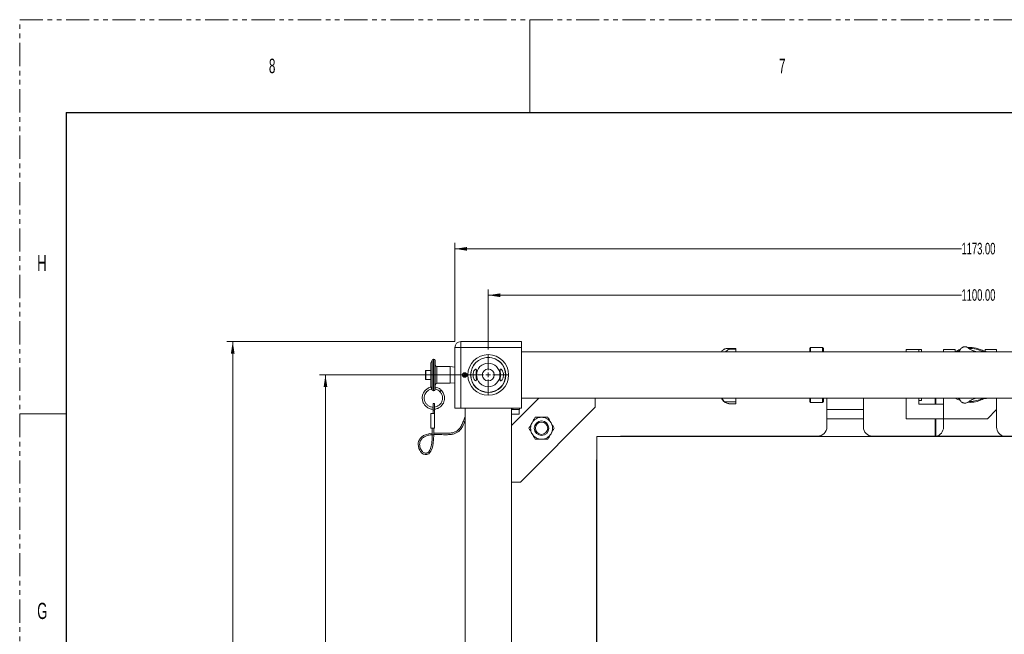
# Model space of a CAD drawing. Header units: millimetres. Extents: x 0 to 1118, y 0 to 864.
# Tile 6 of 26: x 0 to 270, y 695 to 864. Entities that reach past the tile are written whole.
import ezdxf

# ---------------------------------------------------------------- set-up
doc = ezdxf.new("R2010")
doc.units = ezdxf.units.MM
doc.linetypes.add('PHANTOM', pattern=[12.7, 6.35, -1.27, 1.27, -1.27, 1.27, -1.27])
doc.styles.add('SLDTEXTSTYLE0', font='TXT', dxfattribs={"width": 0.6})
doc.styles.add('SLDTEXTSTYLE3', font='TXT', dxfattribs={"width": 0.605})
doc.dimstyles.new('SLDDIMSTYLE0', dxfattribs={"dimtxt": 3.175, "dimasz": 3.302, "dimexe": 0, "dimexo": 0.0625, "dimgap": 0.79375, "dimtad": 0, "dimtih": 1, "dimtoh": 1, "dimlfac": 4, "dimrnd": 1e-09, "dimzin": 4, "dimdsep": 46, "dimtxsty": 'SLDTEXTSTYLE3', "dimsah": 1, "dimcen": 0.09, "dimadec": 0, "dimazin": 1, "dimtfac": 1, "dimtofl": 0, "dimtmove": 0, "dimatfit": 3, "dimfxl": 1, "dimfrac": 2, "dimtolj": 1, "dimtzin": 12, "dimarcsym": 0})

# ---------------------------------------------------------------- blocks, each defined once
blk = doc.blocks.new('_D_5')
at = {"color": 7, "linetype": 'Continuous', "lineweight": 0}
for p, q in [((121.34, 766.33), (82.15, 766.33)), ((83.75, 766.33), (83.75, 678.14)), ((83.75, 585.08), (83.75, 673.27)), ((121.34, 585.08), (82.15, 585.08))]:
    blk.add_line(p, q, dxfattribs=at)
for points in [[(83.75, 766.33), (83.24, 763.03), (84.26, 763.03)], [(83.75, 585.08), (84.26, 588.38), (83.24, 588.38)]]:
    blk.add_solid(points, dxfattribs=at)
at = {"color": 7, "linetype": 'Continuous', "lineweight": 0, "insert": (77.08, 677.36), "char_height": 3.175, "attachment_point": 1, "style": 'SLDTEXTSTYLE3'}
blk.add_mtext('725.00', dxfattribs=at)
blk = doc.blocks.new('_D_6')
at = {"color": 7, "linetype": 'Continuous', "lineweight": 0}
for p, q in [((119.2, 775.46), (56.75, 775.46)), ((58.35, 775.46), (58.35, 678.14)), ((58.35, 575.96), (58.35, 673.27)), ((119.2, 575.96), (56.75, 575.96))]:
    blk.add_line(p, q, dxfattribs=at)
for points in [[(58.35, 775.46), (57.84, 772.15), (58.86, 772.15)], [(58.35, 575.96), (58.86, 579.26), (57.84, 579.26)]]:
    blk.add_solid(points, dxfattribs=at)
at = {"color": 7, "linetype": 'Continuous', "lineweight": 0, "insert": (51.68, 677.36), "char_height": 3.175, "attachment_point": 1, "style": 'SLDTEXTSTYLE3'}
blk.add_mtext('798.00', dxfattribs=at)
blk = doc.blocks.new('_D_7')
at = {"color": 7, "linetype": 'Continuous', "lineweight": 0}
for p, q in [((128.34, 773.33), (128.34, 789.76)), ((128.34, 788.16), (257.96, 788.16)), ((403.34, 788.16), (273.72, 788.16)), ((403.34, 773.33), (403.34, 789.76))]:
    blk.add_line(p, q, dxfattribs=at)
for points in [[(128.34, 788.16), (131.64, 787.65), (131.64, 788.66)], [(403.34, 788.16), (400.04, 788.66), (400.04, 787.65)]]:
    blk.add_solid(points, dxfattribs=at)
at = {"color": 7, "linetype": 'Continuous', "lineweight": 0, "insert": (257.96, 789.81), "char_height": 3.175, "attachment_point": 1, "style": 'SLDTEXTSTYLE3'}
blk.add_mtext('1100.00', dxfattribs=at)
blk = doc.blocks.new('_D_8')
at = {"color": 7, "linetype": 'Continuous', "lineweight": 0}
for p, q in [((119.22, 775.47), (119.22, 802.46)), ((412.47, 775.47), (412.47, 802.46)), ((119.22, 800.86), (257.96, 800.86)), ((412.47, 800.86), (273.72, 800.86))]:
    blk.add_line(p, q, dxfattribs=at)
for points in [[(119.22, 800.86), (122.52, 800.35), (122.52, 801.36)], [(412.47, 800.86), (409.16, 801.36), (409.16, 800.35)]]:
    blk.add_solid(points, dxfattribs=at)
at = {"color": 7, "linetype": 'Continuous', "lineweight": 0, "insert": (257.96, 802.51), "char_height": 3.175, "attachment_point": 1, "style": 'SLDTEXTSTYLE3'}
blk.add_mtext('1173.00', dxfattribs=at)
blk = doc.blocks.new('SW_CENTERMARKSYMBOL_11')
at = {"color": 0, "linetype": 'Continuous', "lineweight": 0}
for p, q in [((0, 1.27), (0, 5.3975)), ((-1.27, 0), (-5.3975, 0)), ((0, 0), (-0.635, 0)), ((0, 0), (0, 0.635)), ((0, 0), (0, -0.635)), ((0, 0), (0.635, 0)), ((1.27, 0), (5.3975, 0)), ((0, -1.27), (0, -5.3975))]:
    blk.add_line(p, q, dxfattribs=at)

msp = doc.modelspace()

# ---------------------------------------------------------------- linework, layer by layer
at = {"color": 7, "linetype": 'PHANTOM', "lineweight": 0}
for p, q in [((0, 0), (0, 863.6)), ((0, 863.6), (1117.6, 863.6))]:
    msp.add_line(p, q, dxfattribs=at)
at = {"color": 7, "linetype": 'Continuous', "lineweight": 0}
for p, q in [((139.7, 863.6), (139.7, 838.2)), ((0, 755.65), (12.7, 755.65))]:
    msp.add_line(p, q, dxfattribs=at)
at = {"color": 7, "linetype": 'Continuous', "lineweight": 30}
for q in [(12.7, 25.4), (1104.9, 838.2)]:
    msp.add_line((12.7, 838.2), q, dxfattribs=at)
at = {"color": 7, "linetype": 'Continuous', "lineweight": 15}
for p, q in [((120.8029, 773.8681), (120.8029, 775.4556)), ((120.8029, 775.4556), (137.4654, 775.4556)), ((137.4654, 775.4556), (137.4654, 773.8681)), ((119.2154, 757.2056), (119.2154, 773.8681)), ((119.2154, 773.8681), (120.8029, 773.8681)), ((120.8029, 773.8681), (120.8029, 757.2056)), ((137.4654, 773.8681), (120.8029, 773.8681)), ((137.4654, 757.2056), (137.4654, 773.8681)), ((394.2154, 772.6806), (137.4654, 772.6806)), ((193.023, 773.4057), (193.1191, 773.4565)), ((193.1191, 773.4565), (193.2043, 773.4801)), ((196.1735, 773.5745), (193.7349, 773.5745)), ((194.3603, 773.4389), (194.3603, 773.4125)), ((194.3603, 773.4389), (196.173, 773.4389)), ((196.173, 773.4125), (194.3603, 773.4125)), ((196.173, 773.4125), (196.173, 773.4389)), ((216.6329, 773.8306), (216.3829, 773.5806)), ((216.3829, 772.6806), (216.3829, 773.5806)), ((219.8829, 773.8306), (216.6329, 773.8306)), ((216.6329, 773.8306), (216.6329, 772.6806)), ((220.1329, 773.5806), (219.8829, 773.8306)), ((219.8829, 772.6806), (219.8829, 773.8306)), ((220.1329, 773.5806), (220.1329, 772.6806)), ((242.7904, 773.3306), (246.2329, 773.3306)), ((242.7904, 772.6806), (242.7904, 773.3306)), ((246.2329, 773.3306), (247.0267, 773.3306)), ((246.2329, 772.6806), (246.2329, 773.3306)), ((247.0267, 773.3306), (247.0267, 772.6806)), ((253.0404, 773.3306), (256.2279, 773.3306)), ((253.0404, 772.6806), (253.0404, 773.3306)), ((256.2279, 773.3306), (256.2279, 772.6806)), ((264.0293, 772.7921), (263.4397, 772.6806)), ((264.4029, 772.799), (264.4029, 773.3306)), ((264.4029, 773.3306), (267.5904, 773.3306)), ((267.5904, 773.3306), (267.5904, 772.6806)), ((112.937, 770.4033), (112.6352, 769.5741)), ((112.6352, 763.0921), (112.6352, 769.5741)), ((113.4289, 770.6645), (113.31, 770.6645)), ((113.8258, 770.2676), (113.8258, 762.395)), ((117.8952, 768.6126), (114.2227, 768.6126)), ((119.1799, 768.4776), (117.8952, 768.6126)), ((117.8952, 764.0486), (117.8952, 768.6126)), ((111.1469, 767.238), (111.1469, 767.4799)), ((111.1469, 765.1812), (111.1469, 767.238)), ((112.6352, 767.5752), (111.2422, 767.5752)), ((119.2154, 768.4421), (119.1799, 768.4776)), ((119.1799, 766.3306), (119.1799, 768.4776)), ((119.1799, 764.1836), (119.1799, 766.3306)), ((119.2154, 768.4421), (119.2154, 764.2191)), ((119.2154, 767.8256), (119.2154, 767.8256)), ((121.5162, 766.8464), (121.6433, 766.6607)), ((121.6433, 766.6607), (121.6574, 766.6401)), ((121.8692, 766.7306), (121.8692, 766.9556)), ((121.8692, 766.7056), (121.8692, 766.7306)), ((111.2422, 765.086), (112.6352, 765.086)), ((114.2227, 764.0486), (117.8952, 764.0486)), ((117.8952, 764.0486), (119.1799, 764.1836)), ((119.1799, 764.1836), (119.2154, 764.2191)), ((119.2154, 764.8356), (119.2154, 764.8356)), ((111.1552, 762.1655), (111.0831, 762.0799)), ((112.896, 762.3705), (112.937, 762.2578)), ((113.31, 761.9967), (113.4289, 761.9967)), ((113.8256, 762.3815), (113.8258, 762.395)), ((115.4747, 762.1655), (115.084, 761.7749)), ((113.6035, 758.5206), (113.2702, 758.5206)), ((113.2702, 756.7234), (113.2702, 758.5206)), ((113.6035, 756.7234), (113.6035, 758.5206)), ((134.6904, 752.4806), (142.1904, 759.9806)), ((137.4654, 759.9806), (394.2154, 759.9806)), ((157.6509, 757.4806), (157.6509, 759.9806)), ((196.173, 758.9632), (193.1191, 758.9632)), ((194.3603, 758.4556), (194.3603, 758.4556)), ((194.3603, 758.4556), (196.173, 758.4556)), ((196.173, 758.4556), (194.3603, 758.4556)), ((216.3829, 759.0806), (216.3829, 759.9806)), ((216.3829, 759.0806), (216.6329, 758.8306)), ((216.6329, 759.9806), (216.6329, 758.8306)), ((216.6329, 758.8306), (219.8829, 758.8306)), ((219.8829, 758.8306), (219.8829, 759.9806)), ((219.8829, 758.8306), (220.1329, 759.0806)), ((220.1329, 759.9806), (220.1329, 759.0806)), ((221.0829, 756.8306), (221.0829, 759.9806)), ((231.0829, 759.9806), (231.0829, 756.8306)), ((242.7904, 759.9806), (242.7904, 754.3306)), ((246.2329, 759.9806), (246.2329, 759.3306)), ((246.2329, 759.9806), (246.2329, 758.3306)), ((246.2329, 759.3306), (247.0267, 759.3306)), ((246.2329, 758.3306), (253.0404, 758.3306)), ((247.0267, 759.9806), (247.0267, 759.3306)), ((250.7904, 758.3306), (250.7904, 759.9806)), ((253.0404, 759.9806), (253.0404, 754.3306)), ((253.0404, 758.3306), (253.0404, 754.3306)), ((257.2633, 759.9806), (257.5034, 759.5597)), ((260.3154, 758.8306), (259.7572, 758.8514)), ((260.0437, 759.0857), (260.3154, 759.0806)), ((267.5904, 759.9806), (267.5904, 756.8306)), ((113.6035, 755.7425), (112.6119, 755.7425)), ((112.6119, 755.7425), (112.6119, 751.7737)), ((113.2702, 756.7234), (113.6035, 756.7234)), ((113.2702, 755.7425), (113.2702, 756.7234)), ((113.6035, 755.7425), (113.6035, 756.7234)), ((113.6035, 751.7737), (113.6035, 755.7425)), ((120.8029, 757.2056), (119.2154, 757.2056)), ((137.4654, 757.2056), (120.8029, 757.2056)), ((121.9904, 757.2056), (121.9904, 594.2056)), ((134.6904, 594.2056), (134.6904, 757.2056)), ((135.1088, 756.8723), (134.6904, 756.8723)), ((134.6904, 755.6223), (136.7779, 755.6223)), ((135.1088, 756.8723), (135.1088, 757.2056)), ((136.906, 756.8723), (135.1088, 756.8723)), ((136.7779, 755.6223), (136.7779, 756.8723)), ((136.906, 756.8723), (136.906, 757.2056)), ((137.1904, 737.0201), (157.6509, 757.4806)), ((221.0829, 756.8306), (231.0829, 756.8306)), ((221.0829, 754.3306), (221.0829, 756.8306)), ((231.0829, 756.8306), (231.0829, 754.3306)), ((265.0904, 754.3306), (267.5904, 756.8306)), ((267.5904, 752.0392), (267.5904, 756.8306)), ((231.0829, 754.3306), (221.0829, 754.3306)), ((221.0829, 754.3306), (221.0829, 752.0781)), ((231.0829, 752.0781), (231.0829, 754.3306)), ((242.7904, 754.3306), (253.0404, 754.3306)), ((250.7904, 749.5781), (250.7904, 754.3306)), ((265.0904, 754.3306), (253.0404, 754.3306)), ((253.0404, 754.3306), (253.0404, 752.0392)), ((113.6035, 751.7737), (112.6119, 751.7737)), ((113.0082, 751.7737), (113.0082, 749.9635)), ((113.4051, 749.9635), (113.0082, 749.9635)), ((113.4051, 749.9635), (113.4051, 751.7737)), ((158.0654, 749.4531), (158.0654, 591.4306)), ((386.5654, 749.4531), (158.0654, 749.4531)), ((218.5829, 749.5781), (165.4404, 749.5781)), ((379.1904, 749.5781), (233.5829, 749.5781)), ((157.9404, 742.0781), (157.9404, 598.0781)), ((134.6904, 737.0201), (137.1904, 737.0201))]:
    msp.add_line(p, q, dxfattribs=at)
at = {"color": 9, "linetype": 'Continuous', "lineweight": 15}
for p, q in [((112.937, 766.3306), (112.937, 770.4033)), ((113.31, 770.6645), (113.31, 761.9967)), ((113.4289, 761.9967), (113.4289, 770.6645)), ((114.2227, 768.6126), (114.2227, 764.0486)), ((111.2422, 767.5752), (111.2422, 767.3132)), ((111.2422, 767.3132), (111.2422, 765.086)), ((112.937, 762.2578), (112.937, 766.3306)), ((250.9154, 758.3306), (250.9154, 759.9806)), ((250.9154, 749.5781), (250.9154, 754.3306))]:
    msp.add_line(p, q, dxfattribs=at)
at = {"color": 7, "linetype": 'Continuous', "lineweight": 15, "flags": 128}
for points in [[(257.4007, 772.9689), (256.8648, 772.7068), (256.8168, 772.6806)], [(121.8847, 766.7341), (121.8734, 766.5646), (121.8694, 766.3891), (121.8692, 766.3452), (121.8692, 766.3342), (121.8692, 766.3315), (121.8692, 766.3308), (121.8692, 766.3306), (121.8692, 766.3306), (121.8692, 766.3306), (121.8692, 766.3306)], [(122.0001, 766.682), (121.9932, 766.5188), (122.0001, 765.9792)], [(256.8168, 759.9806), (257.2213, 759.774), (257.3899, 759.6971)], [(113.0082, 750.38), (112.3307, 750.3067), (111.1192, 749.9716), (110.6062, 749.7205), (110.1523, 749.4061), (109.7651, 749.022), (109.4611, 748.5699), (109.2696, 748.1067), (109.1813, 747.7145), (109.1505, 747.3308), (109.19, 746.8004), (109.3419, 746.2123), (109.5548, 745.7382), (109.8044, 745.3519), (110.1815, 744.9469), (110.6259, 744.6523), (111.0698, 744.5163), (111.5603, 744.5436), (112.0223, 744.7651), (112.3726, 745.1028), (112.6337, 745.4944), (112.8051, 745.8476), (112.9748, 746.3132), (113.1359, 746.9192), (113.2739, 747.7005), (113.3569, 748.7022), (113.4051, 749.9635), (113.4051, 749.9635)], [(165.4404, 749.5781), (164.6007, 749.5309), (164.0768, 749.4531)], [(158.0654, 743.4417), (157.9876, 742.9178), (157.9404, 742.0781)]]:
    msp.add_lwpolyline(points, dxfattribs=at)
at = {"color": 7, "linetype": 'Continuous', "lineweight": 15}
for centre, radius in [((128.3404, 766.3306), 5.575), ((128.3404, 766.3306), 4.825), ((128.3404, 766.3306), 4.7625), ((128.3404, 766.3306), 3.2096), ((121.8692, 766.3306), 0.625), ((128.3404, 766.3306), 1.6399), ((142.9305, 751.7405), 2), ((142.9305, 751.7405), 1.6933)]:
    msp.add_circle(centre, radius, dxfattribs=at)
for centre, radius, start, end in [((120.8029, 773.8681), 1.5875, 90, 180), ((260.3154, 766.3306), 7.875, 102.6357, 103.078586), ((194.5166, 771.7105), 2.5, 150.923205, 157.167178), ((260.3154, 766.3306), 7.5, 111.336389, 122.149052), ((260.3154, 766.3306), 7.5, 59.653011, 94.417812), ((260.3154, 766.3306), 7.25, 62.151751, 91.904404), ((113.31, 770.2676), 0.3969, 90, 160), ((113.4289, 770.2676), 0.3969, 0, 90), ((114.2227, 769.0095), 0.3969, 180, 270), ((111.2422, 767.4799), 0.0953, 90, 180), ((121.8692, 766.3306), 0.4, 124.377468, 90), ((121.8692, 766.3306), 0.375, 124.377468, 90), ((111.2422, 765.1812), 0.0953, 180, 270), ((114.2227, 763.6517), 0.3969, 90, 180), ((113.31, 762.3936), 0.3969, 200, 270), ((113.4289, 762.3936), 0.3969, 270, 0), ((194.5166, 760.9507), 2.5, 202.832822, 250.694253), ((260.3154, 766.3306), 7.5, 237.850948, 248.694443), ((260.3154, 766.3306), 7.875, 256.921414, 257.3643), ((260.3154, 766.3306), 7.25, 270, 297.786789), ((260.3154, 766.3306), 7.5, 270, 300.075962), ((142.9305, 751.7405), 3, 150, 210), ((142.9305, 751.7405), 3, 90, 150), ((142.9305, 751.7405), 3, 30, 90), ((142.9305, 751.7405), 3, 330, 30), ((142.9305, 751.7405), 3, 210, 270), ((142.9305, 751.7405), 3, 270, 330), ((218.5829, 752.0781), 2.5, 270, 0), ((233.5829, 752.0781), 2.5, 180, 270), ((250.5404, 752.0392), 2.5, 280.118163, 0), ((270.0904, 752.0392), 2.5, 180, 259.881837)]:
    msp.add_arc(centre, radius, start, end, dxfattribs=at)
for points, knots in [([(258.5334, 774.0013), (258.5081, 773.9945), (258.3843, 773.9611), (258.1917, 773.8791), (257.9137, 773.6999), (257.705, 773.4752), (257.6088, 773.3128), (257.5792, 773.2629)], [0, 0, 0, 0, 0.0494427, 0.24215578, 0.55247081, 0.86260643, 1, 1, 1, 1]), ([(259.7728, 773.7636), (259.6714, 773.8262), (259.4686, 773.9515), (259.1591, 774.0323), (258.9099, 774.0511), (258.7437, 774.0396), (258.6511, 774.0264), (258.6056, 774.0174), (258.5927, 774.0149)], [0, 0, 0, 0, 0.28418167, 0.56860696, 0.79368344, 0.91599364, 0.97623905, 1, 1, 1, 1]), ([(192.9543, 773.3775), (192.8036, 773.2865), (192.5032, 773.1052), (192.3583, 772.9518), (192.3254, 772.918), (192.3331, 772.9291), (192.3708, 772.9643), (192.3769, 772.9699)], [0, 0, 0, 0, 0.29036268, 0.57873757, 0.78088477, 0.96461096, 1, 1, 1, 1]), ([(194.3603, 773.4389), (194.3476, 773.4493), (194.2851, 773.5004), (194.0241, 773.5564), (193.6852, 773.589), (193.2975, 773.5375), (193.0641, 773.4287), (192.9543, 773.3775)], [0, 0, 0, 0, 0.04345426, 0.21282613, 0.48555615, 0.75812849, 1, 1, 1, 1]), ([(193.3365, 772.6806), (193.3819, 772.7233), (193.5448, 772.8769), (193.8129, 773.0719), (194.088, 773.2432), (194.258, 773.3377), (194.3383, 773.3851), (194.3555, 773.4064), (194.3603, 773.4125)], [0, 0, 0, 0, 0.13288069, 0.47742434, 0.75007475, 0.8982374, 0.97121675, 1, 1, 1, 1]), ([(196.173, 773.5264), (196.173, 773.5337), (196.173, 773.5724), (196.173, 773.57), (196.173, 773.5681)], [0, 0, 0, 0, 0.1903286, 1, 1, 1, 1]), ([(196.173, 772.6806), (196.173, 772.7101), (196.173, 772.8366), (196.173, 773.0318), (196.173, 773.2558), (196.173, 773.3602), (196.173, 773.4125)], [0, 0, 0, 0, 0.09217182, 0.39478121, 0.69739061, 1, 1, 1, 1]), ([(257.5792, 773.2629), (257.5034, 773.0838), (257.4243, 772.8966), (257.2725, 772.6894), (257.2661, 772.6806)], [0, 0, 0, 0, 0.95740318, 1, 1, 1, 1]), ([(262.2754, 772.6806), (262.2297, 772.6843), (262.003, 772.7028), (261.5943, 772.7984), (261.0688, 772.9719), (260.5169, 773.2311), (260.0695, 773.521), (259.8489, 773.7014), (259.7728, 773.7636)], [0, 0, 0, 0, 0.04692432, 0.2328016, 0.42065711, 0.60824718, 0.8649122, 1, 1, 1, 1]), ([(264.9036, 772.6806), (264.7963, 772.7217), (264.5736, 772.8069), (264.2735, 772.8257), (264.0867, 772.8), (264.0293, 772.7921)], [0, 0, 0, 0, 0.391982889, 0.81333588, 1, 1, 1, 1]), ([(121.8692, 766.3306), (121.8692, 766.3306), (121.8692, 766.3306), (121.8692, 766.3305), (121.8692, 766.3302), (121.8692, 766.329), (121.8692, 766.3242), (121.8692, 766.305), (121.8697, 766.2282), (121.8711, 766.1104), (121.8789, 766.0076), (121.8823, 765.9632)], [0, 0, 0, 0, 0.00001276, 0.00012931, 0.00059551, 0.00246031, 0.00991953, 0.03975641, 0.15910439, 0.63652657, 1, 1, 1, 1]), ([(124.8362, 767.9009), (124.8935, 767.9184), (125.0083, 767.9535), (125.0843, 767.8004), (125.0844, 767.5081), (125.045, 767.0959), (125.0095, 766.5901), (125.0106, 766.047), (125.0475, 765.5374), (125.088, 765.1146), (125.08, 764.8296), (124.9891, 764.7112), (124.8244, 764.7467), (124.6031, 764.9366), (124.3638, 765.2995), (124.1874, 765.8092), (124.1367, 766.354), (124.1928, 766.8372), (124.3245, 767.2576), (124.5212, 767.6174), (124.7076, 767.8236), (124.8079, 767.8838), (124.8362, 767.9009)], [0, 0, 0, 0, 0.05097381, 0.1021227, 0.14999211, 0.19899953, 0.25093981, 0.30286416, 0.35390892, 0.40583853, 0.45776163, 0.50650666, 0.55455639, 0.60779404, 0.66798553, 0.72827826, 0.77984539, 0.824506, 0.8692971, 0.91945024, 0.97721005, 1, 1, 1, 1]), ([(132.2769, 767.3948), (132.3365, 767.2614), (132.4561, 766.9939), (132.539, 766.4888), (132.5186, 765.9953), (132.4136, 765.5545), (132.2399, 765.1692), (132.0109, 764.863), (131.7779, 764.7028), (131.6277, 764.75), (131.5885, 764.9816), (131.613, 765.3368), (131.6558, 765.7978), (131.6763, 766.3308), (131.6556, 766.8656), (131.6115, 767.3398), (131.5873, 767.703), (131.6338, 767.9086), (131.7624, 767.9515), (131.9561, 767.8435), (132.1426, 767.6355), (132.246, 767.4502), (132.2769, 767.3948)], [0, 0, 0, 0, 0.05097095, 0.10218332, 0.14833649, 0.19232344, 0.24002457, 0.29495495, 0.35610488, 0.41485175, 0.46517424, 0.51293409, 0.56353928, 0.61585892, 0.6671972, 0.71849362, 0.77082297, 0.82141529, 0.86910538, 0.91901302, 0.97582744, 1, 1, 1, 1]), ([(112.7004, 762.991), (112.6856, 762.9902), (112.3625, 762.9718), (111.7596, 762.6694), (111.0069, 762.0898), (110.4843, 761.2754), (110.2314, 760.3536), (110.2707, 759.3925), (110.6066, 758.4904), (111.1986, 757.7339), (111.9912, 757.2096), (112.7215, 756.9498), (113.1571, 756.9782), (113.2702, 756.9855)], [0, 0, 0, 0, 0.00500245, 0.10908176, 0.21733741, 0.32476947, 0.42822883, 0.53542875, 0.64361905, 0.74783952, 0.85336121, 0.9619302, 1, 1, 1, 1]), ([(113.2702, 757.5283), (113.0768, 757.5353), (112.6198, 757.5517), (111.9618, 757.8589), (111.3705, 758.3677), (110.9617, 759.0411), (110.7794, 759.8105), (110.8424, 760.5927), (111.1377, 761.3202), (111.6455, 761.9194), (112.2629, 762.3276), (112.7152, 762.4169), (112.9105, 762.4554)], [0, 0, 0, 0, 0.078211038, 0.184793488, 0.287241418, 0.392391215, 0.499622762, 0.603731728, 0.706761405, 0.813666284, 0.919505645, 1, 1, 1, 1]), ([(111.193, 761.3201), (111.2047, 761.3426), (111.2935, 761.5134), (111.4286, 761.6534), (111.5458, 761.7749)], [0, 0, 0, 0, 0.13171852, 1, 1, 1, 1]), ([(112.6352, 763.0921), (112.6352, 763.092), (112.6352, 763.0917), (112.6356, 763.0906), (112.6361, 763.0891), (112.6365, 763.088), (112.6366, 763.0876)], [0, 0, 0, 0, 0.34702293, 0.69635285, 0.87083609, 1, 1, 1, 1]), ([(112.6387, 763.0823), (112.6406, 763.0775), (112.649, 763.0567), (112.6804, 762.977), (112.7212, 762.8706), (112.7489, 762.7941), (112.7598, 762.7641)], [0, 0, 0, 0, 0.09789226, 0.425202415, 0.774775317, 1, 1, 1, 1]), ([(112.7598, 762.7641), (112.767, 762.7447), (112.7775, 762.7162), (112.7869, 762.6892), (112.7899, 762.6806)], [0, 0, 0, 0, 0.68086296, 1, 1, 1, 1]), ([(112.7899, 762.6806), (112.8043, 762.6399), (112.8342, 762.5554), (112.8696, 762.4503), (112.8925, 762.3813), (112.8952, 762.3733), (112.8963, 762.3698)], [0, 0, 0, 0, 0.24472204, 0.50725104, 0.78358604, 1, 1, 1, 1]), ([(113.6035, 756.9954), (113.6947, 756.9952), (114.0801, 756.9945), (114.718, 757.2589), (115.3292, 757.6749), (115.7664, 758.1571), (116.0904, 758.6724), (116.2878, 759.2292), (116.3698, 759.7585), (116.3745, 760.2207), (116.3004, 760.7195), (116.1298, 761.2312), (115.8617, 761.7331), (115.6049, 762.0201), (115.4747, 762.1655)], [0, 0, 0, 0, 0.03956661, 0.16719922, 0.29065547, 0.36006892, 0.44887567, 0.55408971, 0.61446304, 0.68140614, 0.75449859, 0.83289293, 0.91528953, 1, 1, 1, 1]), ([(115.084, 761.7749), (115.2562, 761.5674), (115.5846, 761.1716), (115.8022, 760.4725), (115.8336, 759.8533), (115.7435, 759.3499), (115.5944, 758.9505), (115.3422, 758.5009), (114.9053, 758.0274), (114.2731, 757.6438), (113.8103, 757.5699), (113.6035, 757.5369)], [0, 0, 0, 0, 0.14358626, 0.27379951, 0.38467687, 0.47419297, 0.54642609, 0.61275592, 0.74998408, 0.88828915, 1, 1, 1, 1]), ([(115.8901, 761.6348), (115.7149, 761.8693), (115.3505, 762.3569), (114.6027, 762.838), (114.0432, 762.9475), (113.7941, 762.9962)], [0, 0, 0, 0, 0.33952554, 0.70584904, 1, 1, 1, 1]), ([(113.7941, 762.4534), (113.8118, 762.4526), (114.0921, 762.4389), (114.5808, 762.2073), (114.9476, 761.8795), (115.1192, 761.7261)], [0, 0, 0, 0, 0.03474776, 0.54832947, 1, 1, 1, 1]), ([(193.1191, 758.9632), (192.9541, 759.1189), (192.625, 759.4295), (192.4475, 759.8023), (192.4095, 759.9606), (192.4047, 759.9806)], [0, 0, 0, 0, 0.467811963, 0.932987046, 1, 1, 1, 1]), ([(194.3603, 758.4556), (194.3471, 758.4567), (194.3061, 758.46), (194.1046, 758.4849), (193.8003, 758.5658), (193.4363, 758.7325), (193.2146, 758.8937), (193.1191, 758.9632)], [0, 0, 0, 0, 0.051676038, 0.159703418, 0.459067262, 0.766981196, 1, 1, 1, 1]), ([(196.173, 759.9806), (196.173, 759.9077), (196.173, 759.6443), (196.173, 759.2491), (196.173, 758.9632)], [0, 0, 0, 0, 0.27676859, 1, 1, 1, 1]), ([(257.5034, 759.5597), (257.5535, 759.4555), (257.6537, 759.2471), (257.8804, 758.9969), (258.1135, 758.8254), (258.3134, 758.7305), (258.4353, 758.6862), (258.5071, 758.6669), (258.5334, 758.6599)], [0, 0, 0, 0, 0.23576182, 0.47176732, 0.72392912, 0.87735792, 0.95500557, 1, 1, 1, 1]), ([(258.5927, 758.6463), (258.6196, 758.6413), (258.702, 758.6258), (258.8878, 758.6088), (259.1753, 758.6262), (259.497, 758.7237), (259.6889, 758.8447), (259.7728, 758.8976)], [0, 0, 0, 0, 0.0514537, 0.15772149, 0.46097989, 0.76427113, 1, 1, 1, 1]), ([(259.7728, 758.8976), (259.9304, 759.0225), (260.2447, 759.2718), (260.8498, 759.6012), (261.4295, 759.8149), (261.894, 759.9382), (262.1836, 759.9691), (262.2918, 759.9806)], [0, 0, 0, 0, 0.26064777, 0.51982636, 0.70472163, 0.88973289, 1, 1, 1, 1]), ([(263.4385, 759.9806), (263.452, 759.9794), (263.6064, 759.9658), (263.7368, 759.9369), (263.8559, 759.9105)], [0, 0, 0, 0, 0.087133, 1, 1, 1, 1]), ([(263.8559, 759.9105), (263.9686, 759.8845), (264.1941, 759.8326), (264.5303, 759.8566), (264.7641, 759.9109), (264.8856, 759.9716), (264.9035, 759.9806)], [0, 0, 0, 0, 0.307163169, 0.614643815, 0.943173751, 1, 1, 1, 1]), ([(121.9904, 754.7331), (121.9899, 754.7322), (121.8952, 754.5554), (121.7443, 754.1903), (121.5129, 753.645), (121.287, 753.1009), (121.0424, 752.5714), (120.7718, 752.0828), (120.4725, 751.6595), (120.1901, 751.3549), (119.9347, 751.1358), (119.7, 750.9665), (119.3969, 750.7922), (119.0076, 750.6268), (118.5036, 750.4848), (117.8597, 750.3957), (117.1467, 750.3633), (116.3926, 750.3653), (115.6944, 750.3896), (115.0534, 750.4144), (114.4933, 750.4261), (113.9468, 750.4275), (113.5892, 750.4149), (113.4051, 750.4083)], [0, 0, 0, 0, 0.00041288, 0.07841222, 0.15955501, 0.24246402, 0.32527101, 0.40433149, 0.47231215, 0.52899756, 0.55592446, 0.58641852, 0.61972091, 0.65502688, 0.69184385, 0.73191148, 0.7764503, 0.81793261, 0.86415779, 0.90023928, 0.93283067, 0.96541611, 1, 1, 1, 1]), ([(113.4051, 750.0262), (113.4949, 750.031), (113.7467, 750.0443), (114.2021, 750.0403), (114.8589, 750.0181), (115.6202, 749.991), (116.424, 749.9699), (117.11, 749.9669), (117.7053, 749.9906), (118.2396, 750.0426), (118.7474, 750.1373), (119.2048, 750.2771), (119.6057, 750.4526), (120.0664, 750.7222), (120.4931, 751.0828), (120.8526, 751.5031), (121.1303, 751.9119), (121.3682, 752.3352), (121.6173, 752.8548), (121.8169, 753.3381), (121.9489, 753.6546), (121.9904, 753.7542)], [0, 0, 0, 0, 0.018395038, 0.051562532, 0.09224603, 0.151368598, 0.204277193, 0.250753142, 0.285657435, 0.321572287, 0.358751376, 0.39629389, 0.434870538, 0.475018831, 0.554665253, 0.626532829, 0.690509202, 0.760336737, 0.837198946, 0.948733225, 1, 1, 1, 1]), ([(140.3325, 753.2405), (140.1873, 752.9891), (139.8939, 752.4809), (139.61, 751.9891), (139.4664, 751.7405)], [0, 0, 0, 0, 0.49451073, 1, 1, 1, 1]), ([(141.1985, 754.7405), (141.0578, 754.4969), (140.774, 754.0052), (140.4805, 753.4969), (140.3325, 753.2405)], [0, 0, 0, 0, 0.49545796, 1, 1, 1, 1]), ([(142.9305, 754.7405), (142.6403, 754.7405), (142.0534, 754.7405), (141.4855, 754.7405), (141.1985, 754.7405)], [0, 0, 0, 0, 0.49451073, 1, 1, 1, 1]), ([(144.6626, 754.7405), (144.3813, 754.7405), (143.8135, 754.7405), (143.2266, 754.7405), (142.9305, 754.7405)], [0, 0, 0, 0, 0.49545796, 1, 1, 1, 1]), ([(145.5286, 753.2405), (145.3835, 753.4918), (145.09, 754.0001), (144.8061, 754.4919), (144.6626, 754.7405)], [0, 0, 0, 0, 0.49451073, 1, 1, 1, 1]), ([(146.3946, 751.7405), (146.254, 751.9841), (145.9701, 752.4757), (145.6767, 752.984), (145.5286, 753.2405)], [0, 0, 0, 0, 0.49545796, 1, 1, 1, 1]), ([(113.0082, 749.9635), (112.9951, 749.5263), (112.9717, 748.744), (112.8905, 747.6925), (112.7303, 746.882), (112.5457, 746.2406), (112.3219, 745.7189), (112.0445, 745.2941), (111.7486, 745.0369), (111.4819, 744.9238), (111.2565, 744.8902), (111.0252, 744.9183), (110.7479, 745.0192), (110.4615, 745.2113), (110.1653, 745.514), (109.8954, 745.9088), (109.6735, 746.4096), (109.5468, 746.9717), (109.5386, 747.5004), (109.6212, 747.9336), (109.7504, 748.2801), (109.9285, 748.599), (110.193, 748.9249), (110.5585, 749.2361), (111.0205, 749.508), (111.567, 749.728), (112.1622, 749.8808), (112.6387, 749.9612), (112.9177, 749.9864), (112.9934, 749.9933)], [0, 0, 0, 0, 0.085600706, 0.153207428, 0.206079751, 0.247411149, 0.284405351, 0.318340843, 0.349181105, 0.365055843, 0.382148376, 0.401247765, 0.41995262, 0.452539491, 0.482355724, 0.518838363, 0.563959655, 0.609886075, 0.654049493, 0.689121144, 0.714927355, 0.74300327, 0.776260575, 0.813497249, 0.853284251, 0.896387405, 0.942368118, 0.98436177, 1, 1, 1, 1]), ([(139.4664, 751.7405), (139.6071, 751.4969), (139.8909, 751.0052), (140.1844, 750.4969), (140.3325, 750.2405)], [0, 0, 0, 0, 0.49545796, 1, 1, 1, 1]), ([(140.3325, 750.2405), (140.4776, 749.9891), (140.771, 749.4809), (141.0549, 748.9891), (141.1985, 748.7405)], [0, 0, 0, 0, 0.49451073, 1, 1, 1, 1]), ([(144.6626, 748.7405), (144.8032, 748.9841), (145.0871, 749.4757), (145.3805, 749.984), (145.5286, 750.2405)], [0, 0, 0, 0, 0.495457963, 1, 1, 1, 1]), ([(145.5286, 750.2405), (145.6737, 750.4918), (145.9672, 751.0001), (146.2511, 751.4919), (146.3946, 751.7405)], [0, 0, 0, 0, 0.494510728, 1, 1, 1, 1]), ([(141.1985, 748.7405), (141.4798, 748.7405), (142.0475, 748.7405), (142.6344, 748.7405), (142.9305, 748.7405)], [0, 0, 0, 0, 0.49545796, 1, 1, 1, 1]), ([(142.9305, 748.7405), (143.2208, 748.7405), (143.8076, 748.7405), (144.3755, 748.7405), (144.6626, 748.7405)], [0, 0, 0, 0, 0.494510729, 1, 1, 1, 1])]:
    msp.add_open_spline(points, degree=3, knots=knots, dxfattribs=at)
at = {"color": 9, "linetype": 'Continuous', "lineweight": 15}
msp.add_open_spline([(112.6366, 763.0876), (112.6407, 763.0775), (112.6527, 763.0475), (112.6822, 762.9724), (112.7256, 762.8586), (112.774, 762.7264), (112.821, 762.5932), (112.8602, 762.4786), (112.8861, 762.4009), (112.8964, 762.3696), (112.8961, 762.3703), (112.8961, 762.3705)], degree=3, knots=[0, 0, 0, 0, 0.06034989, 0.17875947, 0.30515725, 0.43889158, 0.57590812, 0.7107188, 0.83934135, 0.96103992, 1, 1, 1, 1], dxfattribs=at)
at = {"color": 7, "linetype": 'Continuous', "lineweight": 15}
msp.add_open_spline([(196.173, 758.4556), (196.173, 758.4639), (196.173, 758.4804), (196.173, 758.586), (196.173, 758.7425), (196.173, 758.8896), (196.173, 758.9632)], degree=3, dxfattribs=at)

# ---------------------------------------------------------------- block references
at = {"color": 7, "linetype": 'Continuous', "lineweight": 0}
msp.add_blockref('SW_CENTERMARKSYMBOL_11', (128.3404, 766.3306), dxfattribs=at)

# ---------------------------------------------------------------- texts
at = {"color": 7, "linetype": 'Continuous', "lineweight": 0, "attachment_point": 1, "style": 'SLDTEXTSTYLE0'}
for s, insert, char_height in [('8', (68.2625, 852.9292), 3.9688), ('7', (207.9625, 852.9292), 3.9688), ('H', (4.7942, 799.1977), 4.445), ('G', (4.7942, 703.9477), 4.445)]:
    msp.add_mtext(s, dxfattribs=dict(at, insert=insert, char_height=char_height))

# ---------------------------------------------------------------- dimensions: what is measured, and where the dimension line sits
at = {"color": 7, "linetype": 'Continuous', "lineweight": 0}
for base, p1, p2, picture, middle in [((412.4654, 800.8556), (119.2154, 773.8681), (412.4654, 773.8681), '_D_8', (265.8404, 800.8556)), ((403.3404, 788.1556), (128.3404, 771.7281), (403.3404, 771.7281), '_D_7', (265.8404, 788.1556))]:
    dim = msp.add_linear_dim(base=base, p1=p1, p2=p2, dimstyle='SLDDIMSTYLE0', dxfattribs=at)
    dim.commit()
    dim.dimension.update_dxf_attribs({"geometry": picture, "text_midpoint": middle, "dimtype": 160})
for base, p1, p2, picture, middle in [((58.3502, 575.9556), (120.8029, 775.4556), (120.8029, 575.9556), '_D_6', (58.3502, 675.7056)), ((83.7502, 585.0806), (122.9429, 766.3306), (122.9429, 585.0806), '_D_5', (83.7502, 675.7056))]:
    dim = msp.add_linear_dim(base=base, p1=p1, p2=p2, angle=90, dimstyle='SLDDIMSTYLE0', dxfattribs=at)
    dim.commit()
    dim.dimension.update_dxf_attribs({"geometry": picture, "text_midpoint": middle, "dimtype": 160})

doc.saveas('drawing.dxf')
